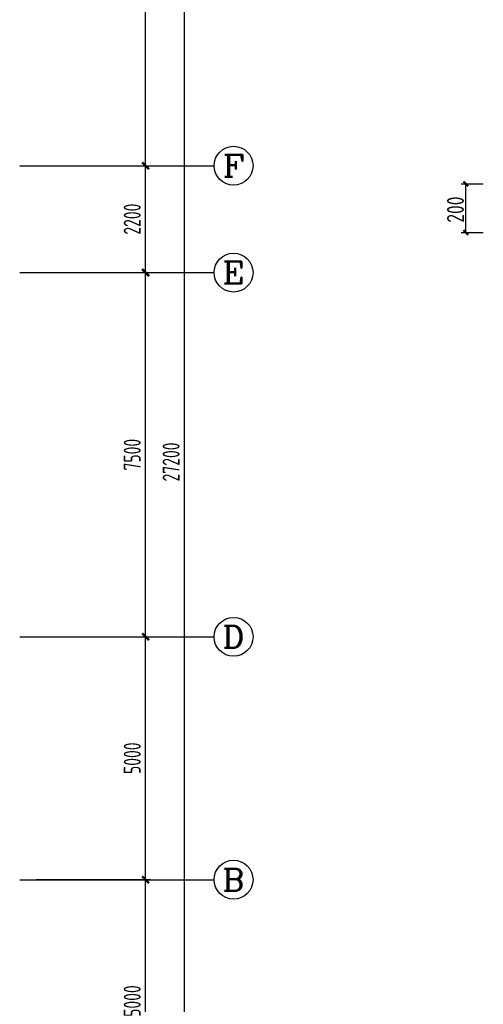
# Model space of a CAD drawing. Extents: x -302077 to 107904, y -9283 to 295706.
# Tile 20 of 256: x -205924 to -196386, y 15454 to 35727. Entities that reach past the tile are written whole.
import ezdxf
from ezdxf.enums import TextEntityAlignment as Align

# ---------------------------------------------------------------- set-up
doc = ezdxf.new("R2010")
doc.units = 0
doc.header["$LTSCALE"] = 500
doc.header["$MEASUREMENT"] = 0
doc.layers.get('0').update_dxf_attribs({"linetype": 'CONTINUOUS'})
doc.layers.get('Defpoints').update_dxf_attribs({"linetype": 'CONTINUOUS'})
for name, color, linetype in [('AXIS', 3, 'CONTINUOUS'), ('AXIS_TEXT', 7, 'CONTINUOUS'), ('PUB_DIM', 3, 'CONTINUOUS'), ('TEXT', 7, 'CONTINUOUS')]:
    doc.layers.add(name, color=color, linetype=linetype)
doc.styles.add('_TCH_AXIS', font='COMPLEX', dxfattribs={"bigfont": 'GBCBIG'})
doc.styles.add('COMPLEX', font='COMPLEX')
doc.styles.add('TSSD_Dimension', font='tssdeng.shx', dxfattribs={"width": 0.7, "bigfont": 'hztxt.shx'})
doc.styles.add('TSSD_Rein', font='tssdeng.shx', dxfattribs={"width": 0.7, "bigfont": 'hztxt.shx'})
doc.dimstyles.new('TSSD_100_100', dxfattribs={"dimtxt": 350, "dimasz": 100, "dimexe": 100, "dimexo": 250, "dimgap": 100, "dimtad": 1, "dimdec": 0, "dimzin": 0, "dimdsep": 46, "dimtxsty": 'TSSD_Dimension', "dimblk": 'ARCHTICK', "dimblk1": 'ARCHTICK', "dimblk2": 'ARCHTICK', "dimcen": 0, "dimdle": 100, "dimclrt": 7, "dimadec": 0, "dimazin": 0, "dimtfac": 1, "dimtdec": 0, "dimtix": 1, "dimtmove": 2, "dimatfit": 3, "dimfxl": 1, "dimtolj": 1, "dimtzin": 0, "dimarcsym": 0})

# ---------------------------------------------------------------- blocks, each defined once
blk = doc.blocks.new('_ArchTick')
at = {"color": 0, "linetype": 'ByBlock', "const_width": 0.5}
blk.add_lwpolyline([(-0.71, -0.71), (0.71, 0.71)], dxfattribs=at)
blk = doc.blocks.new('*D760')
at = {"layer": 'AXIS', "color": 0, "lineweight": -2}
for p, q in [((-12075, 98773), (-9725, 98773)), ((-9825, 93673), (-9825, 98873)), ((-12075, 93773), (-9725, 93773))]:
    blk.add_line(p, q, dxfattribs=at)
at = {"layer": 'Defpoints', "color": 0}
for p in [(-12325, 98773), (-9825, 98773), (-12325, 93773)]:
    blk.add_point(p, dxfattribs=at)
at = {"layer": 'AXIS', "color": 0, "lineweight": -2, "xscale": 100, "yscale": 100, "zscale": 100}
for p, rotation in [((-9825, 98773), 90), ((-9825, 93773), 270)]:
    blk.add_blockref('_ArchTick', p, dxfattribs=dict(at, rotation=rotation))
at = {"layer": 'AXIS', "color": 7, "insert": (-10100, 96273), "char_height": 350, "attachment_point": 5, "rotation": 90, "style": 'TSSD_Dimension'}
blk.add_mtext('\\A1;5000', dxfattribs=at)
blk = doc.blocks.new('*D761')
at = {"layer": 'AXIS', "color": 0, "lineweight": -2}
for p, q in [((-9825, 98673), (-9825, 103873)), ((-12075, 103773), (-9725, 103773)), ((-12075, 98773), (-9725, 98773))]:
    blk.add_line(p, q, dxfattribs=at)
at = {"layer": 'Defpoints', "color": 0}
for p in [(-12325, 103773), (-9825, 103773), (-12325, 98773)]:
    blk.add_point(p, dxfattribs=at)
at = {"layer": 'AXIS', "color": 0, "lineweight": -2, "xscale": 100, "yscale": 100, "zscale": 100}
for p, rotation in [((-9825, 103773), 90), ((-9825, 98773), 270)]:
    blk.add_blockref('_ArchTick', p, dxfattribs=dict(at, rotation=rotation))
at = {"layer": 'AXIS', "color": 7, "insert": (-10100, 101273), "char_height": 350, "attachment_point": 5, "rotation": 90, "style": 'TSSD_Dimension'}
blk.add_mtext('\\A1;5000', dxfattribs=at)
blk = doc.blocks.new('*D762')
at = {"layer": 'AXIS', "color": 0, "lineweight": -2}
for p, q in [((-9825, 103673), (-9825, 111373)), ((-12075, 111273), (-9725, 111273)), ((-12075, 103773), (-9725, 103773))]:
    blk.add_line(p, q, dxfattribs=at)
at = {"layer": 'Defpoints', "color": 0}
for p in [(-12325, 111273), (-9825, 111273), (-12325, 103773)]:
    blk.add_point(p, dxfattribs=at)
at = {"layer": 'AXIS', "color": 0, "lineweight": -2, "xscale": 100, "yscale": 100, "zscale": 100}
for p, rotation in [((-9825, 111273), 90), ((-9825, 103773), 270)]:
    blk.add_blockref('_ArchTick', p, dxfattribs=dict(at, rotation=rotation))
at = {"layer": 'AXIS', "color": 7, "insert": (-10100, 107523), "char_height": 350, "attachment_point": 5, "rotation": 90, "style": 'TSSD_Dimension'}
blk.add_mtext('\\A1;7500', dxfattribs=at)
blk = doc.blocks.new('*D763')
at = {"layer": 'AXIS', "color": 0, "lineweight": -2}
for p, q in [((-9825, 111173), (-9825, 113573)), ((-12075, 113473), (-9725, 113473)), ((-12075, 111273), (-9725, 111273))]:
    blk.add_line(p, q, dxfattribs=at)
at = {"layer": 'Defpoints', "color": 0}
for p in [(-12325, 113473), (-9825, 113473), (-12325, 111273)]:
    blk.add_point(p, dxfattribs=at)
at = {"layer": 'AXIS', "color": 0, "lineweight": -2, "xscale": 100, "yscale": 100, "zscale": 100}
for p, rotation in [((-9825, 113473), 90), ((-9825, 111273), 270)]:
    blk.add_blockref('_ArchTick', p, dxfattribs=dict(at, rotation=rotation))
at = {"layer": 'AXIS', "color": 7, "insert": (-10100, 112373), "char_height": 350, "attachment_point": 5, "rotation": 90, "style": 'TSSD_Dimension'}
blk.add_mtext('\\A1;2200', dxfattribs=at)
blk = doc.blocks.new('*D764')
at = {"layer": 'AXIS', "color": 0, "lineweight": -2}
for p, q in [((-9825, 113373), (-9825, 121073)), ((-12075, 120973), (-9725, 120973)), ((-12075, 113473), (-9725, 113473))]:
    blk.add_line(p, q, dxfattribs=at)
at = {"layer": 'Defpoints', "color": 0}
for p in [(-12325, 120973), (-9825, 120973), (-12325, 113473)]:
    blk.add_point(p, dxfattribs=at)
at = {"layer": 'AXIS', "color": 0, "lineweight": -2, "xscale": 100, "yscale": 100, "zscale": 100}
for p, rotation in [((-9825, 120973), 90), ((-9825, 113473), 270)]:
    blk.add_blockref('_ArchTick', p, dxfattribs=dict(at, rotation=rotation))
at = {"layer": 'AXIS', "color": 7, "insert": (-10100, 117223), "char_height": 350, "attachment_point": 5, "rotation": 90, "style": 'TSSD_Dimension'}
blk.add_mtext('\\A1;7500', dxfattribs=at)
blk = doc.blocks.new('*D765')
at = {"layer": 'AXIS', "color": 0, "lineweight": -2}
for p, q in [((-9025, 93673), (-9025, 121073)), ((-12075, 120973), (-8925, 120973)), ((-12075, 93773), (-8925, 93773))]:
    blk.add_line(p, q, dxfattribs=at)
at = {"layer": 'Defpoints', "color": 0}
for p in [(-12325, 120973), (-9025, 120973), (-12325, 93773)]:
    blk.add_point(p, dxfattribs=at)
at = {"layer": 'AXIS', "color": 0, "lineweight": -2, "xscale": 100, "yscale": 100, "zscale": 100}
for p, rotation in [((-9025, 120973), 90), ((-9025, 93773), 270)]:
    blk.add_blockref('_ArchTick', p, dxfattribs=dict(at, rotation=rotation))
at = {"layer": 'AXIS', "color": 7, "insert": (-9300, 107373), "char_height": 350, "attachment_point": 5, "rotation": 90, "style": 'TSSD_Dimension'}
blk.add_mtext('\\A1;27200', dxfattribs=at)
blk = doc.blocks.new('_AXISO')
blk.add_circle((0, 0), 0.5)
at = {"layer": 'AXIS_TEXT', "style": 'COMPLEX', "width": 1.041667}
blk.add_attdef('A', text='', height=0.56, dxfattribs=at).set_placement((-0.25, -0.28), (0.25, -0.28), align=Align.FIT)
blk = doc.blocks.new('zw')
at = {"layer": 'AXIS'}
for p, q in [((-12415.2, 113472.6), (-8415.2, 113472.6)), ((-12415.2, 111272.6), (-8415.2, 111272.6)), ((-12415.2, 103772.6), (-8415.2, 103772.6)), ((-12415.2, 98772.6), (-8415.2, 98772.6))]:
    blk.add_line(p, q, dxfattribs=at)
ref = blk.add_blockref('_AXISO', (-8015.2, 113472.6), dxfattribs=dict(at, xscale=800, yscale=800, zscale=800))
ref.add_attrib('A', 'F', dxfattribs={"layer": 'AXIS_TEXT', "height": 452.5, "style": '_TCH_AXIS', "width": 1.3125}).set_placement((-8241.5, 113246.3), (-7789, 113246.3), align=Align.FIT)
ref = blk.add_blockref('_AXISO', (-8015.2, 111272.6), dxfattribs=dict(at, xscale=800, yscale=800, zscale=800))
ref.add_attrib('A', 'E', dxfattribs={"layer": 'AXIS_TEXT', "height": 452.5, "style": '_TCH_AXIS', "width": 1.3125}).set_placement((-8241.5, 111046.3), (-7789, 111046.3), align=Align.FIT)
ref = blk.add_blockref('_AXISO', (-8015.2, 103772.6), dxfattribs=dict(at, xscale=800, yscale=800, zscale=800))
ref.add_attrib('A', 'D', dxfattribs={"layer": 'AXIS_TEXT', "height": 452.5, "style": '_TCH_AXIS', "width": 1.235294}).set_placement((-8241.5, 103546.3), (-7789, 103546.3), align=Align.FIT)
ref = blk.add_blockref('_AXISO', (-8015.2, 98772.6), dxfattribs=dict(at, xscale=800, yscale=800, zscale=800))
ref.add_attrib('A', 'B', dxfattribs={"layer": 'AXIS_TEXT', "height": 452.5, "style": '_TCH_AXIS', "width": 1.235294}).set_placement((-8241.5, 98546.3), (-7789, 98546.3), align=Align.FIT)
for p1, p2, distance, picture, middle in [((-12324.8, 113472.6), (-12324.8, 120972.6), -2500, '*D764', (-10099.8, 117222.6)), ((-12324.8, 93772.6), (-12324.8, 120972.6), -3300, '*D765', (-9299.8, 107372.6)), ((-12324.8, 111272.6), (-12324.8, 113472.6), -2500, '*D763', (-10099.8, 112372.6)), ((-12324.8, 103772.6), (-12324.8, 111272.6), -2500, '*D762', (-10099.8, 107522.6)), ((-12324.8, 98772.6), (-12324.8, 103772.6), -2500, '*D761', (-10099.8, 101272.6)), ((-12324.8, 93772.6), (-12324.8, 98772.6), -2500, '*D760', (-10099.8, 96272.6))]:
    dim = blk.add_aligned_dim(p1=p1, p2=p2, distance=distance, dimstyle='TSSD_100_100', dxfattribs=at)
    dim.commit()
    dim.dimension.update_dxf_attribs({"geometry": picture, "text_midpoint": middle})

msp = doc.modelspace()

# ---------------------------------------------------------------- linework, layer by layer
at = {"layer": 'TEXT', "linetype": 'ByBlock'}
for p, q in [((-196844.179, 32346.921), (-196386.171, 32346.921)), ((-196744.179, 31346.921), (-196744.179, 32346.921)), ((-196844.179, 31346.921), (-196386.171, 31346.921))]:
    msp.add_line(p, q, dxfattribs=at)
at = {"layer": 'TEXT', "linetype": 'ByBlock', "const_width": 45}
for points in [[(-196794.179, 32396.921), (-196694.179, 32296.921)], [(-196794.179, 31396.921), (-196694.179, 31296.921)]]:
    msp.add_lwpolyline(points, dxfattribs=at)

# ---------------------------------------------------------------- block references
at = {"layer": 'PUB_DIM'}
msp.add_blockref('zw', (-193509.206, -80752.333), dxfattribs=at)

# ---------------------------------------------------------------- texts
at = {"layer": 'TEXT', "linetype": 'ByBlock', "style": 'TSSD_Rein', "width": 0.742852}
msp.add_text('200', height=350, rotation=90, dxfattribs=at).set_placement((-196784.169, 31546.921), (-196784.169, 32086.918), align=Align.FIT)

doc.saveas('drawing.dxf')
